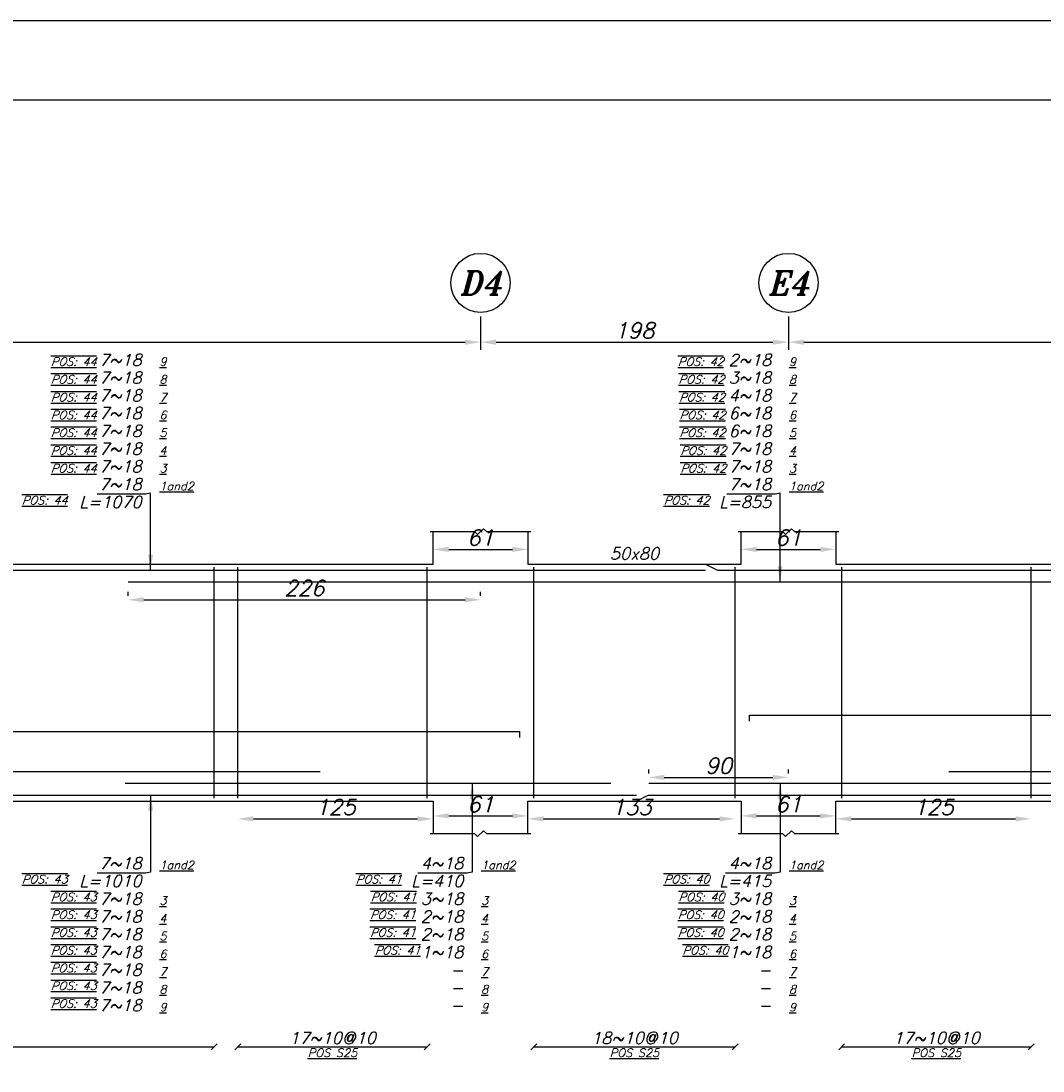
# Model space of a CAD drawing. Header units: inches. Extents: x 826 to 1034, y 702 to 834.
# Tile 81 of 93: x 987 to 1000, y 819 to 833. Entities that reach past the tile are written whole.
import ezdxf
from ezdxf.enums import TextEntityAlignment as Align

# ---------------------------------------------------------------- set-up
doc = ezdxf.new("R2010")
doc.units = ezdxf.units.IN
doc.header["$MEASUREMENT"] = 0
for name, color, linetype in [('2', 2, 'Continuous'), ('5', 5, 'Continuous'), ('SAZE_DRAWINGS', 7, 'Continuous')]:
    doc.layers.add(name, color=color, linetype=linetype)
doc.styles.add('SAZE_STYLE', font='romansp.shx', dxfattribs={"oblique": 15})
doc.styles.add('SAZE_STYLE1', font='romant.shx', dxfattribs={"oblique": 15})
doc.dimstyles.new('SAZE_DIM_STYLE', dxfattribs={"dimtxt": 0.2, "dimasz": 0.2, "dimexe": 0.1, "dimexo": 0.05, "dimgap": 0.05, "dimtad": 0, "dimzin": 0, "dimdsep": 46, "dimtxsty": 'SAZE_STYLE', "dimcen": 0.09, "dimclrd": 2, "dimclre": 2, "dimclrt": 3, "dimadec": 0, "dimazin": 0, "dimtfac": 1, "dimtdec": 4, "dimtix": 1, "dimtmove": 1, "dimatfit": 3, "dimfxl": 1, "dimtolj": 1, "dimtzin": 0, "dimarcsym": 0})

# ---------------------------------------------------------------- blocks, each defined once
blk = doc.blocks.new('*D1853')
at = {"layer": 'Defpoints', "color": 0, "transparency": 16777216}
for p in [(992.026, 826.286), (993.243, 826.286), (993.243, 826.058)]:
    blk.add_point(p, dxfattribs=at)
at = {"layer": 'SAZE_DRAWINGS', "color": 2, "lineweight": -2, "transparency": 16777216}
blk.add_line((992.226, 826.058), (993.043, 826.058), dxfattribs=at)
at = {"layer": 'SAZE_DRAWINGS', "color": 2, "transparency": 16777216}
for points in [[(992.226, 826.091), (992.226, 826.024), (992.026, 826.058)], [(993.043, 826.091), (993.043, 826.024), (993.243, 826.058)]]:
    blk.add_solid(points, dxfattribs=at)
at = {"layer": 'SAZE_DRAWINGS', "color": 3, "transparency": 16777216, "insert": (992.635, 826.208), "char_height": 0.2, "attachment_point": 5, "style": 'SAZE_STYLE'}
blk.add_mtext('\\A1;61', dxfattribs=at)
blk = doc.blocks.new('*D1854')
at = {"layer": 'Defpoints', "color": 0, "transparency": 16777216}
for p in [(993.243, 822.636), (992.026, 822.408), (993.243, 822.408)]:
    blk.add_point(p, dxfattribs=at)
at = {"layer": 'SAZE_DRAWINGS', "color": 2, "lineweight": -2, "transparency": 16777216}
blk.add_line((992.226, 822.636), (993.043, 822.636), dxfattribs=at)
at = {"layer": 'SAZE_DRAWINGS', "color": 2, "transparency": 16777216}
for points in [[(992.226, 822.67), (992.226, 822.603), (992.026, 822.636)], [(993.043, 822.67), (993.043, 822.603), (993.243, 822.636)]]:
    blk.add_solid(points, dxfattribs=at)
at = {"layer": 'SAZE_DRAWINGS', "color": 3, "transparency": 16777216, "insert": (992.635, 822.786), "char_height": 0.2, "attachment_point": 5, "style": 'SAZE_STYLE'}
blk.add_mtext('\\A1;61', dxfattribs=at)
blk = doc.blocks.new('*D1855')
at = {"layer": 'Defpoints', "color": 0, "transparency": 16777216}
for p in [(995.98, 826.286), (997.196, 826.286), (997.196, 826.058)]:
    blk.add_point(p, dxfattribs=at)
at = {"layer": 'SAZE_DRAWINGS', "color": 2, "lineweight": -2, "transparency": 16777216}
blk.add_line((996.18, 826.058), (996.996, 826.058), dxfattribs=at)
at = {"layer": 'SAZE_DRAWINGS', "color": 2, "transparency": 16777216}
for points in [[(996.18, 826.091), (996.18, 826.024), (995.98, 826.058)], [(996.996, 826.091), (996.996, 826.024), (997.196, 826.058)]]:
    blk.add_solid(points, dxfattribs=at)
at = {"layer": 'SAZE_DRAWINGS', "color": 3, "transparency": 16777216, "insert": (996.588, 826.208), "char_height": 0.2, "attachment_point": 5, "style": 'SAZE_STYLE'}
blk.add_mtext('\\A1;61', dxfattribs=at)
blk = doc.blocks.new('*D1856')
at = {"layer": 'Defpoints', "color": 0, "transparency": 16777216}
for p in [(997.196, 822.636), (995.98, 822.408), (997.196, 822.408)]:
    blk.add_point(p, dxfattribs=at)
at = {"layer": 'SAZE_DRAWINGS', "color": 2, "lineweight": -2, "transparency": 16777216}
blk.add_line((996.18, 822.636), (996.996, 822.636), dxfattribs=at)
at = {"layer": 'SAZE_DRAWINGS', "color": 2, "transparency": 16777216}
for points in [[(996.18, 822.67), (996.18, 822.603), (995.98, 822.636)], [(996.996, 822.67), (996.996, 822.603), (997.196, 822.636)]]:
    blk.add_solid(points, dxfattribs=at)
at = {"layer": 'SAZE_DRAWINGS', "color": 3, "transparency": 16777216, "insert": (996.588, 822.786), "char_height": 0.2, "attachment_point": 5, "style": 'SAZE_STYLE'}
blk.add_mtext('\\A1;61', dxfattribs=at)
blk = doc.blocks.new('*D1859')
at = {"layer": 'Defpoints', "color": 0, "transparency": 16777216}
for p in [(979.923, 829.099), (992.635, 829.099), (992.635, 828.719)]:
    blk.add_point(p, dxfattribs=at)
at = {"layer": 'SAZE_DRAWINGS', "color": 2, "lineweight": -2, "transparency": 16777216}
for p, q in [((979.923, 829.049), (979.923, 828.619)), ((992.635, 829.049), (992.635, 828.619)), ((980.123, 828.719), (992.435, 828.719))]:
    blk.add_line(p, q, dxfattribs=at)
at = {"layer": 'SAZE_DRAWINGS', "color": 2, "transparency": 16777216}
for points in [[(980.123, 828.752), (980.123, 828.685), (979.923, 828.719)], [(992.435, 828.752), (992.435, 828.685), (992.635, 828.719)]]:
    blk.add_solid(points, dxfattribs=at)
at = {"layer": 'SAZE_DRAWINGS', "color": 3, "transparency": 16777216, "insert": (986.279, 828.869), "char_height": 0.2, "attachment_point": 5, "style": 'SAZE_STYLE'}
blk.add_mtext('\\A1;636', dxfattribs=at)
blk = doc.blocks.new('*D1860')
at = {"layer": 'Defpoints', "color": 0, "transparency": 16777216}
for p in [(992.635, 829.099), (996.588, 829.099), (996.588, 828.719)]:
    blk.add_point(p, dxfattribs=at)
at = {"layer": 'SAZE_DRAWINGS', "color": 2, "lineweight": -2, "transparency": 16777216}
for p, q in [((992.635, 829.049), (992.635, 828.619)), ((996.588, 829.049), (996.588, 828.619)), ((992.835, 828.719), (996.388, 828.719))]:
    blk.add_line(p, q, dxfattribs=at)
at = {"layer": 'SAZE_DRAWINGS', "color": 2, "transparency": 16777216}
for points in [[(992.835, 828.752), (992.835, 828.685), (992.635, 828.719)], [(996.388, 828.752), (996.388, 828.685), (996.588, 828.719)]]:
    blk.add_solid(points, dxfattribs=at)
at = {"layer": 'SAZE_DRAWINGS', "color": 3, "transparency": 16777216, "insert": (994.611, 828.869), "char_height": 0.2, "attachment_point": 5, "style": 'SAZE_STYLE'}
blk.add_mtext('\\A1;198', dxfattribs=at)
blk = doc.blocks.new('*D1861')
at = {"layer": 'Defpoints', "color": 0, "transparency": 16777216}
for p in [(996.588, 829.099), (1009.3, 829.099), (1009.3, 828.719)]:
    blk.add_point(p, dxfattribs=at)
at = {"layer": 'SAZE_DRAWINGS', "color": 2, "lineweight": -2, "transparency": 16777216}
for p, q in [((996.588, 829.049), (996.588, 828.619)), ((1009.3, 829.049), (1009.3, 828.619)), ((996.788, 828.719), (1009.1, 828.719))]:
    blk.add_line(p, q, dxfattribs=at)
at = {"layer": 'SAZE_DRAWINGS', "color": 2, "transparency": 16777216}
for points in [[(996.788, 828.752), (996.788, 828.685), (996.588, 828.719)], [(1009.1, 828.752), (1009.1, 828.685), (1009.3, 828.719)]]:
    blk.add_solid(points, dxfattribs=at)
at = {"layer": 'SAZE_DRAWINGS', "color": 3, "transparency": 16777216, "insert": (1002.944, 828.869), "char_height": 0.2, "attachment_point": 5, "style": 'SAZE_STYLE'}
blk.add_mtext('\\A1;636', dxfattribs=at)
blk = doc.blocks.new('*D1862')
at = {"layer": 'Defpoints', "color": 0, "transparency": 16777216}
for p in [(988.109, 825.411), (992.635, 825.411), (992.635, 825.411)]:
    blk.add_point(p, dxfattribs=at)
at = {"layer": 'SAZE_DRAWINGS', "color": 2, "lineweight": -2, "transparency": 16777216}
for p, q in [((988.109, 825.461), (988.109, 825.511)), ((992.635, 825.461), (992.635, 825.511)), ((988.309, 825.411), (992.435, 825.411))]:
    blk.add_line(p, q, dxfattribs=at)
at = {"layer": 'SAZE_DRAWINGS', "color": 2, "transparency": 16777216}
for points in [[(988.309, 825.445), (988.309, 825.378), (988.109, 825.411)], [(992.435, 825.445), (992.435, 825.378), (992.635, 825.411)]]:
    blk.add_solid(points, dxfattribs=at)
at = {"layer": 'SAZE_DRAWINGS', "color": 3, "transparency": 16777216, "insert": (990.372, 825.561), "char_height": 0.2, "attachment_point": 5, "style": 'SAZE_STYLE'}
blk.add_mtext('\\A1;226', dxfattribs=at)
blk = doc.blocks.new('*D1863')
at = {"layer": 'Defpoints', "color": 0, "transparency": 16777216}
for p in [(994.794, 823.131), (996.588, 823.131), (996.588, 823.131)]:
    blk.add_point(p, dxfattribs=at)
at = {"layer": 'SAZE_DRAWINGS', "color": 2, "lineweight": -2, "transparency": 16777216}
for p, q in [((994.794, 823.181), (994.794, 823.231)), ((996.588, 823.181), (996.588, 823.231)), ((994.994, 823.131), (996.388, 823.131))]:
    blk.add_line(p, q, dxfattribs=at)
at = {"layer": 'SAZE_DRAWINGS', "color": 2, "transparency": 16777216}
for points in [[(994.994, 823.164), (994.994, 823.097), (994.794, 823.131)], [(996.388, 823.164), (996.388, 823.097), (996.588, 823.131)]]:
    blk.add_solid(points, dxfattribs=at)
at = {"layer": 'SAZE_DRAWINGS', "color": 3, "transparency": 16777216, "insert": (995.691, 823.281), "char_height": 0.2, "attachment_point": 5, "style": 'SAZE_STYLE'}
blk.add_mtext('\\A1;90', dxfattribs=at)
blk = doc.blocks.new('*D1865')
at = {"layer": 'Defpoints', "color": 0, "transparency": 16777216}
for p in [(989.518, 822.598), (992.026, 822.598), (992.026, 822.598)]:
    blk.add_point(p, dxfattribs=at)
at = {"layer": 'SAZE_DRAWINGS', "color": 2, "lineweight": -2, "transparency": 16777216}
blk.add_line((989.718, 822.598), (991.826, 822.598), dxfattribs=at)
at = {"layer": 'SAZE_DRAWINGS', "color": 2, "transparency": 16777216}
for points in [[(989.718, 822.632), (989.718, 822.565), (989.518, 822.598)], [(991.826, 822.632), (991.826, 822.565), (992.026, 822.598)]]:
    blk.add_solid(points, dxfattribs=at)
at = {"layer": 'SAZE_DRAWINGS', "color": 3, "transparency": 16777216, "insert": (990.772, 822.748), "char_height": 0.2, "attachment_point": 5, "style": 'SAZE_STYLE'}
blk.add_mtext('\\A1;125', dxfattribs=at)
blk = doc.blocks.new('*D1866')
at = {"layer": 'Defpoints', "color": 0, "transparency": 16777216}
for p in [(993.243, 822.598), (995.904, 822.598), (995.904, 822.598)]:
    blk.add_point(p, dxfattribs=at)
at = {"layer": 'SAZE_DRAWINGS', "color": 2, "lineweight": -2, "transparency": 16777216}
blk.add_line((993.443, 822.598), (995.704, 822.598), dxfattribs=at)
at = {"layer": 'SAZE_DRAWINGS', "color": 2, "transparency": 16777216}
for points in [[(993.443, 822.632), (993.443, 822.565), (993.243, 822.598)], [(995.704, 822.632), (995.704, 822.565), (995.904, 822.598)]]:
    blk.add_solid(points, dxfattribs=at)
at = {"layer": 'SAZE_DRAWINGS', "color": 3, "transparency": 16777216, "insert": (994.573, 822.748), "char_height": 0.2, "attachment_point": 5, "style": 'SAZE_STYLE'}
blk.add_mtext('\\A1;133', dxfattribs=at)
blk = doc.blocks.new('*D1867')
at = {"layer": 'Defpoints', "color": 0, "transparency": 16777216}
for p in [(997.196, 822.598), (999.705, 822.598), (999.705, 822.598)]:
    blk.add_point(p, dxfattribs=at)
at = {"layer": 'SAZE_DRAWINGS', "color": 2, "lineweight": -2, "transparency": 16777216}
blk.add_line((997.396, 822.598), (999.505, 822.598), dxfattribs=at)
at = {"layer": 'SAZE_DRAWINGS', "color": 2, "transparency": 16777216}
for points in [[(997.396, 822.632), (997.396, 822.565), (997.196, 822.598)], [(999.505, 822.632), (999.505, 822.565), (999.705, 822.598)]]:
    blk.add_solid(points, dxfattribs=at)
at = {"layer": 'SAZE_DRAWINGS', "color": 3, "transparency": 16777216, "insert": (998.451, 822.748), "char_height": 0.2, "attachment_point": 5, "style": 'SAZE_STYLE'}
blk.add_mtext('\\A1;125', dxfattribs=at)

msp = doc.modelspace()

# ---------------------------------------------------------------- linework, layer by layer
at = {"layer": '2'}
msp.add_lwpolyline([(1025.6176, 832.842), (940.9232, 832.842), (940.9232, 775.8088), (1025.6176, 775.8088)], close=True, dxfattribs=at)
at = {"layer": '5'}
msp.add_lwpolyline([(942.0129, 776.8273), (1024.5991, 776.8273), (1024.5991, 831.8235), (942.0129, 831.8235)], close=True, dxfattribs=at)
at = {"layer": 'SAZE_DRAWINGS', "color": 3, "linetype": 'Continuous'}
for points in [[(980.3031, 826.2857), (980.3031, 825.8676), (992.0265, 825.8676), (992.0265, 826.2857)], [(993.2429, 826.2857), (993.2429, 825.8676), (995.9799, 825.8676), (995.9799, 826.2857)], [(997.1963, 826.2857), (997.1963, 825.8676), (1008.9197, 825.8676), (1008.9197, 826.2857)], [(980.3031, 822.4083), (980.3031, 822.8265), (992.0265, 822.8265), (992.0265, 822.4083)], [(993.2429, 822.4083), (993.2429, 822.8265), (995.9799, 822.8265), (995.9799, 822.4083)], [(997.1963, 822.4083), (997.1963, 822.8265), (1008.9197, 822.8265), (1008.9197, 822.4083)]]:
    msp.add_lwpolyline(points, dxfattribs=at)
at = {"layer": 'SAZE_DRAWINGS', "color": 8}
for points in [[(991.9884, 826.2857), (992.5586, 826.2857), (992.5967, 826.2477), (992.6727, 826.3237), (992.7107, 826.2857), (993.2809, 826.2857)], [(995.9419, 826.2857), (996.5121, 826.2857), (996.5501, 826.2477), (996.6261, 826.3237), (996.6641, 826.2857), (997.2343, 826.2857)], [(991.9884, 822.4083), (992.5586, 822.4083), (992.5967, 822.3703), (992.6727, 822.4464), (992.7107, 822.4083), (993.2809, 822.4083)], [(995.9419, 822.4083), (996.5121, 822.4083), (996.5501, 822.3703), (996.6261, 822.4464), (996.6641, 822.4083), (997.2343, 822.4083)]]:
    msp.add_lwpolyline(points, dxfattribs=at)
at = {"layer": 'SAZE_DRAWINGS', "color": 6, "linetype": 'Continuous'}
for points in [[(993.6991, 825.8676), (995.5237, 825.8676), (995.6758, 825.7916), (1009.5735, 825.7916), (1009.5735, 825.5255)], [(979.6492, 825.5255), (979.6492, 825.7916), (995.5237, 825.7916)], [(988.1087, 825.6395), (1001.1094, 825.6395)], [(996.0863, 823.8529), (996.0863, 823.9289), (1009.5735, 823.9289), (1009.5735, 823.8529)], [(979.6492, 823.6438), (979.6492, 823.7198), (993.1365, 823.7198), (993.1365, 823.6438)], [(979.6492, 823.1686), (979.6492, 822.9025), (994.6367, 822.9025)], [(981.7552, 823.2066), (990.5743, 823.2066)], [(993.2682, 822.8265), (994.6367, 822.8265), (994.7888, 822.9025), (1009.5735, 822.9025), (1009.5735, 823.1686)], [(998.6484, 823.2066), (1007.4676, 823.2066)], [(988.073, 823.0546), (994.3073, 823.0546)], [(994.7938, 823.0546), (1001.1041, 823.0546)]]:
    msp.add_lwpolyline(points, dxfattribs=at)
at = {"layer": 'SAZE_DRAWINGS', "color": 4, "linetype": 'Continuous'}
for points in [[(989.2135, 822.8645), (989.2135, 825.8296)], [(989.5176, 822.8645), (989.5176, 825.8296)], [(991.9504, 822.8645), (991.9504, 825.8296)], [(993.3189, 822.8645), (993.3189, 825.8296)], [(995.9038, 822.8645), (995.9038, 825.8296)], [(997.2723, 822.8645), (997.2723, 825.8296)], [(999.7052, 822.8645), (999.7052, 825.8296)]]:
    msp.add_lwpolyline(points, dxfattribs=at)
at = {"layer": 'SAZE_DRAWINGS', "color": 1}
for points in [[(983.1161, 819.6714), (989.2135, 819.6714)], [(989.1754, 819.6334), (989.2515, 819.7094)], [(989.4795, 819.6334), (989.5556, 819.7094)], [(989.5176, 819.6714), (991.9504, 819.6714)], [(991.9124, 819.6334), (991.9884, 819.7094)], [(993.2809, 819.6334), (993.3569, 819.7094)], [(993.3189, 819.6714), (995.9038, 819.6714)], [(995.8658, 819.6334), (995.9419, 819.7094)], [(997.2343, 819.6334), (997.3103, 819.7094)], [(997.2723, 819.6714), (999.7052, 819.6714)], [(999.6672, 819.6334), (999.7432, 819.7094)]]:
    msp.add_lwpolyline(points, dxfattribs=at)
at = {"layer": 'SAZE_DRAWINGS', "color": 2}
for centre in [(992.6347, 829.4789), (996.5881, 829.4789)]:
    msp.add_ellipse(centre, major_axis=(0.3801, 0), ratio=1, dxfattribs=at)

# ---------------------------------------------------------------- texts
at = {"layer": 'SAZE_DRAWINGS', "color": 3, "style": 'SAZE_STYLE1', "oblique": 15}
for s, p in [('D4', (992.6347, 829.4789)), ('E4', (996.5881, 829.4789))]:
    msp.add_text(s, height=0.30411, dxfattribs=at).set_placement(p, align=Align.MIDDLE_CENTER)
at = {"layer": 'SAZE_DRAWINGS', "color": 2, "style": 'SAZE_STYLE1', "oblique": 15}
msp.add_text('50x80', height=0.15205, dxfattribs=at).set_placement((994.6114, 826.0044), align=Align.MIDDLE_CENTER)
at = {"layer": 'SAZE_DRAWINGS', "color": 3, "style": 'SAZE_STYLE', "oblique": 15}
for s, p in [('17~10@10', (990.734, 819.7094)), ('18~10@10', (994.6114, 819.7094)), ('17~10@10', (998.4888, 819.7094))]:
    msp.add_text(s, height=0.15205, dxfattribs=at).set_placement(p, align=Align.CENTER)
at = {"layer": 'SAZE_DRAWINGS', "color": 2, "style": 'SAZE_STYLE', "oblique": 15}
for p in [(990.7342, 819.6486), (994.6115, 819.6486), (998.4889, 819.6486)]:
    msp.add_text('%%U%%OPOS S25', height=0.106438, dxfattribs=at).set_placement(p, align=Align.TOP_CENTER)
at = {"layer": 'SAZE_DRAWINGS', "color": 2, "style": 'SAZE_STYLE'}
for s, insert, char_height, attachment_point in [('{\\Q20;\\L\\OPOS: 44}', (987.7034, 828.4145), 0.106438, 9), ('{\\Q20;\\L\\OPOS: 42}', (995.7557, 828.4145), 0.106438, 9), ('{\\L9}', (988.5115, 828.4145), 0.10644, 7), ('{\\L9}', (996.5957, 828.4145), 0.10644, 7), ('{\\Q20;\\L\\OPOS: 44}', (987.7034, 828.1864), 0.106438, 9), ('{\\L8}', (988.5115, 828.1864), 0.10644, 7), ('{\\Q20;\\L\\OPOS: 42}', (995.7643, 828.1864), 0.106438, 9), ('{\\L8}', (996.5957, 828.1864), 0.10644, 7), ('{\\Q20;\\L\\OPOS: 44}', (987.7034, 827.9583), 0.106438, 9), ('{\\L7}', (988.5115, 827.9583), 0.10644, 7), ('{\\Q20;\\L\\OPOS: 42}', (995.7707, 827.9583), 0.106438, 9), ('{\\L7}', (996.5957, 827.9583), 0.10644, 7), ('{\\Q20;\\L\\OPOS: 44}', (987.7034, 827.7302), 0.106438, 9), ('{\\L6}', (988.5115, 827.7302), 0.10644, 7), ('{\\Q20;\\L\\OPOS: 42}', (995.7781, 827.7302), 0.106438, 9), ('{\\L6}', (996.5957, 827.7302), 0.10644, 7), ('{\\Q20;\\L\\OPOS: 44}', (987.7034, 827.5022), 0.106438, 9), ('{\\L5}', (988.5115, 827.5022), 0.10644, 7), ('{\\Q20;\\L\\OPOS: 42}', (995.7781, 827.5022), 0.106438, 9), ('{\\L5}', (996.5957, 827.5022), 0.10644, 7), ('{\\Q20;\\L\\OPOS: 44}', (987.7034, 827.2741), 0.106438, 9), ('{\\L4}', (988.5115, 827.2741), 0.10644, 7), ('{\\Q20;\\L\\OPOS: 42}', (995.7876, 827.2741), 0.106438, 9), ('{\\L4}', (996.5957, 827.2741), 0.10644, 7), ('{\\Q20;\\L\\OPOS: 44}', (987.7034, 827.046), 0.106438, 9), ('{\\L3}', (988.5115, 827.046), 0.10644, 7), ('{\\Q20;\\L\\OPOS: 42}', (995.7876, 827.046), 0.106438, 9), ('{\\L3}', (996.5957, 827.046), 0.10644, 7), ('{\\L1and2}', (988.5115, 826.8179), 0.10644, 7), ('{\\L1and2}', (996.5957, 826.8179), 0.10644, 7), ('{\\Q20;\\L\\OPOS: 44}', (987.3312, 826.7419), 0.106438, 3), ('L=1070', (988.2834, 826.7419), 0.15205, 3), ('{\\Q20;\\L\\OPOS: 42}', (995.5741, 826.7419), 0.106438, 3), ('L=855', (996.3676, 826.7419), 0.15205, 3), ('{\\L1and2}', (988.5115, 821.9522), 0.10644, 7), ('{\\L1and2}', (992.6423, 821.9522), 0.10644, 7), ('{\\L1and2}', (996.5957, 821.9522), 0.10644, 7), ('{\\Q20;\\L\\OPOS: 43}', (987.3312, 821.8762), 0.106438, 3), ('L=1010', (988.2834, 821.8762), 0.15205, 3), ('{\\Q20;\\L\\OPOS: 41}', (991.6213, 821.8762), 0.106438, 3), ('L=410', (992.4142, 821.8762), 0.15205, 3), ('{\\Q20;\\L\\OPOS: 40}', (995.5741, 821.8762), 0.106438, 3), ('L=415', (996.3676, 821.8762), 0.15205, 3), ('{\\Q20;\\L\\OPOS: 43}', (987.7034, 821.6481), 0.106438, 3), ('{\\Q20;\\L\\OPOS: 41}', (991.8109, 821.6481), 0.106438, 3), ('{\\Q20;\\L\\OPOS: 40}', (995.7643, 821.6481), 0.106438, 3), ('{\\L3}', (988.5115, 821.496), 0.10644, 7), ('{\\L3}', (992.6423, 821.496), 0.10644, 7), ('{\\L3}', (996.5957, 821.496), 0.10644, 7), ('{\\Q20;\\L\\OPOS: 43}', (987.7034, 821.42), 0.106438, 3), ('{\\Q20;\\L\\OPOS: 41}', (991.8023, 821.42), 0.106438, 3), ('{\\Q20;\\L\\OPOS: 40}', (995.7557, 821.42), 0.106438, 3), ('{\\L4}', (988.5115, 821.2679), 0.10644, 7), ('{\\L4}', (992.6423, 821.2679), 0.10644, 7), ('{\\L4}', (996.5957, 821.2679), 0.10644, 7), ('{\\Q20;\\L\\OPOS: 43}', (987.7034, 821.1919), 0.106438, 3), ('{\\L5}', (988.5115, 821.0399), 0.10644, 7), ('{\\Q20;\\L\\OPOS: 41}', (991.8023, 821.1919), 0.106438, 3), ('{\\L5}', (992.6423, 821.0399), 0.10644, 7), ('{\\Q20;\\L\\OPOS: 40}', (995.7557, 821.1919), 0.106438, 3), ('{\\L5}', (996.5957, 821.0399), 0.10644, 7), ('{\\Q20;\\L\\OPOS: 43}', (987.7034, 820.9638), 0.106438, 3), ('{\\L6}', (988.5115, 820.8118), 0.10644, 7), ('{\\Q20;\\L\\OPOS: 41}', (991.8625, 820.9638), 0.106438, 3), ('{\\L6}', (992.6423, 820.8118), 0.10644, 7), ('{\\Q20;\\L\\OPOS: 40}', (995.8159, 820.9638), 0.106438, 3), ('{\\L6}', (996.5957, 820.8118), 0.10644, 7), ('{\\Q20;\\L\\OPOS: 43}', (987.7034, 820.7358), 0.106438, 3), ('{\\L7}', (988.5115, 820.5837), 0.10644, 7), ('{\\L7}', (992.6423, 820.5837), 0.10644, 7), ('{\\L7}', (996.5957, 820.5837), 0.10644, 7), ('{\\Q20;\\L\\OPOS: 43}', (987.7034, 820.5077), 0.106438, 3), ('{\\L8}', (988.5115, 820.3556), 0.10644, 7), ('{\\L8}', (992.6423, 820.3556), 0.10644, 7), ('{\\L8}', (996.5957, 820.3556), 0.10644, 7), ('{\\Q20;\\L\\OPOS: 43}', (987.7034, 820.2796), 0.106438, 3), ('{\\L9}', (988.5115, 820.1275), 0.10644, 7), ('{\\L9}', (992.6423, 820.1275), 0.10644, 7), ('{\\L9}', (996.5957, 820.1275), 0.10644, 7)]:
    msp.add_mtext(s, dxfattribs=dict(at, insert=insert, char_height=char_height, attachment_point=attachment_point))
at = {"layer": 'SAZE_DRAWINGS', "color": 3, "style": 'SAZE_STYLE'}
for s, insert, char_height, attachment_point in [('7~18', (988.2834, 828.4145), 0.15205, 9), ('2~18', (996.3676, 828.4145), 0.15205, 9), ('7~18', (988.2834, 828.1864), 0.15205, 9), ('3~18', (996.3676, 828.1864), 0.15205, 9), ('7~18', (988.2834, 827.9583), 0.15205, 9), ('4~18', (996.3676, 827.9583), 0.15205, 9), ('7~18', (988.2834, 827.7302), 0.15205, 9), ('6~18', (996.3676, 827.7302), 0.15205, 9), ('7~18', (988.2834, 827.5022), 0.15205, 9), ('6~18', (996.3676, 827.5022), 0.15205, 9), ('7~18', (988.2834, 827.2741), 0.15205, 9), ('7~18', (996.3676, 827.2741), 0.15205, 9), ('7~18', (988.2834, 827.046), 0.15205, 9), ('7~18', (996.3676, 827.046), 0.15205, 9), ('\\A1;7~18', (988.2834, 826.8179), 0.15205, 9), ('\\A1;7~18', (996.3676, 826.8179), 0.15205, 9), ('\\A1;7~18', (988.2834, 821.9522), 0.15205, 9), ('\\A1;4~18', (992.4142, 821.9522), 0.15205, 9), ('\\A1;4~18', (996.3676, 821.9522), 0.15205, 9), ('7~18', (988.2834, 821.6481), 0.15205, 3), ('3~18', (992.4142, 821.6481), 0.15205, 3), ('3~18', (996.3676, 821.6481), 0.15205, 3), ('7~18', (988.2834, 821.42), 0.15205, 3), ('2~18', (992.4142, 821.42), 0.15205, 3), ('2~18', (996.3676, 821.42), 0.15205, 3), ('7~18', (988.2834, 821.1919), 0.15205, 3), ('2~18', (992.4142, 821.1919), 0.15205, 3), ('2~18', (996.3676, 821.1919), 0.15205, 3), ('7~18', (988.2834, 820.9638), 0.15205, 3), ('1~18', (992.4142, 820.9638), 0.15205, 3), ('1~18', (996.3676, 820.9638), 0.15205, 3), ('7~18', (988.2834, 820.7358), 0.15205, 3), ('-', (992.4142, 820.7358), 0.1521, 3), ('-', (996.3676, 820.7358), 0.1521, 3), ('7~18', (988.2834, 820.5077), 0.15205, 3), ('-', (992.4142, 820.5077), 0.1521, 3), ('-', (996.3676, 820.5077), 0.1521, 3), ('7~18', (988.2834, 820.2796), 0.15205, 3), ('-', (992.4142, 820.2796), 0.1521, 3), ('-', (996.3676, 820.2796), 0.1521, 3)]:
    msp.add_mtext(s, dxfattribs=dict(at, insert=insert, char_height=char_height, attachment_point=attachment_point))

# ---------------------------------------------------------------- dimensions: what is measured, and where the dimension line sits
at = {"layer": 'SAZE_DRAWINGS', "color": 2}
for base, p1, p2, override, picture, middle in [((992.6347, 828.7186), (979.9229, 829.0987), (992.6347, 829.0987), {"dimtxt": 0.2, "dimasz": 0.2, "dimgap": 0.05, "dimtad": 1, "dimdec": 1, "dimlfac": 50, "dimrnd": 1, "dimzin": 8, "dimclrd": 2, "dimclre": 2, "dimclrt": 3}, '*D1859', (986.2788, 828.8686)), ((996.5881, 828.7186), (992.6347, 829.0987), (996.5881, 829.0987), {"dimtxt": 0.2, "dimasz": 0.2, "dimgap": 0.05, "dimtad": 1, "dimdec": 1, "dimlfac": 50, "dimrnd": 1, "dimzin": 8, "dimclrd": 2, "dimclre": 2, "dimclrt": 3}, '*D1860', (994.6114, 828.8686)), ((1009.2998, 828.7186), (996.5881, 829.0987), (1009.2998, 829.0987), {"dimtxt": 0.2, "dimasz": 0.2, "dimgap": 0.05, "dimtad": 1, "dimdec": 1, "dimlfac": 50, "dimrnd": 1, "dimzin": 8, "dimclrd": 2, "dimclre": 2, "dimclrt": 3}, '*D1861', (1002.9439, 828.8686)), ((993.2429, 826.0576), (992.0265, 826.2857), (993.2429, 826.2857), {"dimtxt": 0.2, "dimasz": 0.2, "dimgap": 0.05, "dimtad": 1, "dimdec": 1, "dimlfac": 50, "dimrnd": 0.5, "dimzin": 8, "dimse1": 1, "dimse2": 1, "dimclrd": 2, "dimclre": 2, "dimclrt": 3}, '*D1853', (992.6347, 826.2076)), ((997.1963, 826.0576), (995.9799, 826.2857), (997.1963, 826.2857), {"dimtxt": 0.2, "dimasz": 0.2, "dimgap": 0.05, "dimtad": 1, "dimdec": 1, "dimlfac": 50, "dimrnd": 0.5, "dimzin": 8, "dimse1": 1, "dimse2": 1, "dimclrd": 2, "dimclre": 2, "dimclrt": 3}, '*D1855', (996.5881, 826.2076)), ((992.6347, 825.4114), (988.1087, 825.4114), (992.6347, 825.4114), {"dimtxt": 0.2, "dimasz": 0.2, "dimgap": 0.05, "dimtad": 1, "dimdec": 1, "dimlfac": 50, "dimrnd": 1, "dimzin": 8, "dimclrd": 2, "dimclre": 2, "dimclrt": 3}, '*D1862', (990.3717, 825.5614)), ((996.5881, 823.1306), (994.7938, 823.1306), (996.5881, 823.1306), {"dimtxt": 0.2, "dimasz": 0.2, "dimgap": 0.05, "dimtad": 1, "dimdec": 1, "dimlfac": 50, "dimrnd": 1, "dimzin": 8, "dimclrd": 2, "dimclre": 2, "dimclrt": 3}, '*D1863', (995.691, 823.2806)), ((992.0265, 822.5984), (989.5176, 822.5984), (992.0265, 822.5984), {"dimtxt": 0.2, "dimasz": 0.2, "dimgap": 0.05, "dimtad": 1, "dimdec": 1, "dimlfac": 50, "dimrnd": 1, "dimzin": 8, "dimse1": 1, "dimse2": 1, "dimclrd": 2, "dimclre": 2, "dimclrt": 3}, '*D1865', (990.772, 822.7484)), ((993.2429, 822.6364), (992.0265, 822.4083), (993.2429, 822.4083), {"dimtxt": 0.2, "dimasz": 0.2, "dimgap": 0.05, "dimtad": 1, "dimdec": 1, "dimlfac": 50, "dimrnd": 0.5, "dimzin": 8, "dimse1": 1, "dimse2": 1, "dimclrd": 2, "dimclre": 2, "dimclrt": 3}, '*D1854', (992.6347, 822.7864)), ((995.9038, 822.5984), (993.2429, 822.5984), (995.9038, 822.5984), {"dimtxt": 0.2, "dimasz": 0.2, "dimgap": 0.05, "dimtad": 1, "dimdec": 1, "dimlfac": 50, "dimrnd": 1, "dimzin": 8, "dimse1": 1, "dimse2": 1, "dimclrd": 2, "dimclre": 2, "dimclrt": 3}, '*D1866', (994.5734, 822.7484)), ((997.1963, 822.6364), (995.9799, 822.4083), (997.1963, 822.4083), {"dimtxt": 0.2, "dimasz": 0.2, "dimgap": 0.05, "dimtad": 1, "dimdec": 1, "dimlfac": 50, "dimrnd": 0.5, "dimzin": 8, "dimse1": 1, "dimse2": 1, "dimclrd": 2, "dimclre": 2, "dimclrt": 3}, '*D1856', (996.5881, 822.7864)), ((999.7052, 822.5984), (997.1963, 822.5984), (999.7052, 822.5984), {"dimtxt": 0.2, "dimasz": 0.2, "dimgap": 0.05, "dimtad": 1, "dimdec": 1, "dimlfac": 50, "dimrnd": 1, "dimzin": 8, "dimse1": 1, "dimse2": 1, "dimclrd": 2, "dimclre": 2, "dimclrt": 3}, '*D1867', (998.4507, 822.7484))]:
    dim = msp.add_linear_dim(base=base, p1=p1, p2=p2, dimstyle='SAZE_DIM_STYLE', override=override, dxfattribs=at)
    dim.commit()
    dim.dimension.update_dxf_attribs({"geometry": picture, "text_midpoint": middle})

# ---------------------------------------------------------------- leaders
at = {"layer": 'SAZE_DRAWINGS', "color": 2, "annotation_type": 0, "has_hookline": 1, "hookline_direction": 1}
for points, text_width in [([(988.3974, 825.7916), (988.3974, 826.7799), (988.3334, 826.7679)], 0.5707), ([(996.4816, 825.6395), (996.4816, 826.7799), (996.4176, 826.7679)], 0.5707), ([(992.5282, 823.0546), (992.5282, 821.9142), (992.4642, 821.9022)], 0.5861), ([(996.4816, 823.0546), (996.4816, 821.9142), (996.4176, 821.9022)], 0.5861), ([(988.3974, 822.9025), (988.3974, 821.9142), (988.3334, 821.9022)], 0.5707)]:
    msp.add_leader(points, dimstyle='SAZE_DIM_STYLE', override={"dimasz": 0.2, "dimgap": 0.05, "dimtad": 1, "dimclrd": 2}, dxfattribs=dict(at, text_width=text_width))

doc.saveas('drawing.dxf')
